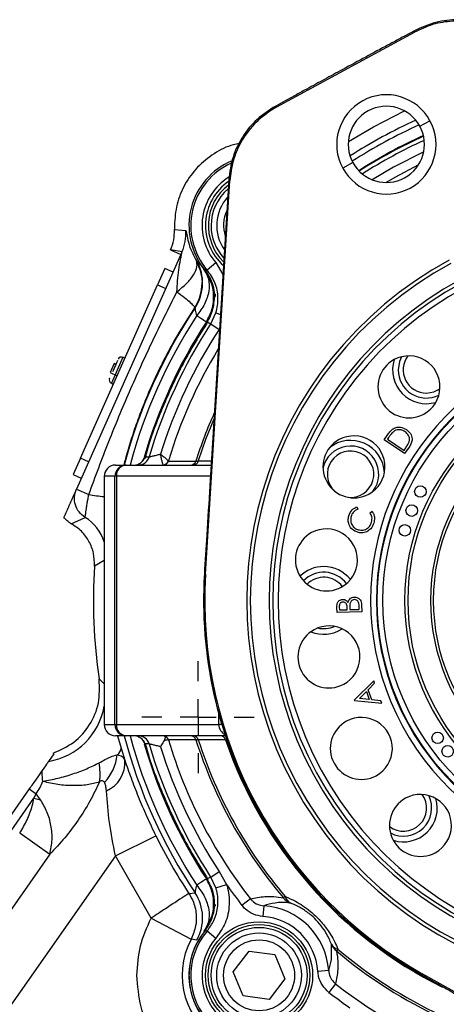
# Model space of a CAD drawing. Header units: inches. Extents: x 0.4 to 16.6, y 0.2 to 10.8.
# Tile 4 of 12: x 3.3 to 4.5, y 5.4 to 8.1. Entities that reach past the tile are written whole.
import ezdxf

# ---------------------------------------------------------------- set-up
doc = ezdxf.new("R2010")
doc.units = ezdxf.units.IN
doc.header["$MEASUREMENT"] = 0
doc.layers.add('SLD-0', color=7, linetype='Continuous', lineweight=25)

# ---------------------------------------------------------------- blocks, each defined once
blk = doc.blocks.new('SW_CENTERMARKSYMBOL_0')
at = {"layer": 'SLD-0', "color": 0}
for p, q in [((0, 0.1), (0, 0.155475)), ((0, 0), (0, 0.05)), ((-0.1, 0), (-0.155475, 0)), ((0, 0), (-0.05, 0)), ((0, 0), (0, -0.05)), ((0, 0), (0.05, 0)), ((0.1, 0), (0.155475, 0)), ((0, -0.1), (0, -0.155475))]:
    blk.add_line(p, q, dxfattribs=at)

msp = doc.modelspace()

# ---------------------------------------------------------------- linework, layer by layer
at = {"color": 7, "linetype": 'Continuous', "lineweight": 25}
for p, q in [((4.0386, 7.8956), (4.4195, 8.1024)), ((4.4196, 8.1063), (4.3936, 8.0922)), ((4.4195, 8.1024), (4.4196, 8.1063)), ((4.0613, 7.9117), (4.0353, 7.8976)), ((4.0353, 7.8976), (4.0386, 7.8956)), ((4.4345, 7.8416), (4.4626, 7.8569)), ((4.2491, 7.741), (4.221, 7.7257)), ((3.9051, 7.6933), (3.8528, 6.8455)), ((3.9083, 7.6913), (3.9051, 7.6933)), ((3.8412, 6.6011), (3.9083, 7.6913)), ((3.7547, 7.5666), (3.7549, 7.5557)), ((3.7549, 7.5557), (3.7863, 7.5527)), ((3.7727, 7.4864), (3.4833, 6.8365)), ((3.7442, 7.4991), (3.7727, 7.4864)), ((3.7758, 7.4933), (3.7442, 7.4991)), ((3.7727, 7.4864), (3.7758, 7.4933)), ((3.7281, 7.4478), (3.7078, 7.4021)), ((3.7509, 7.4376), (3.7281, 7.4478)), ((3.8155, 7.4689), (3.8167, 7.4691)), ((3.8364, 7.4454), (3.8406, 7.4475)), ((3.8454, 7.4437), (3.8691, 7.464)), ((3.4942, 6.9225), (3.7078, 7.4021)), ((3.7078, 7.4021), (3.7306, 7.3919)), ((3.865, 7.3691), (3.8649, 7.3667)), ((3.8653, 7.3678), (3.8649, 7.3667)), ((3.865, 7.3741), (3.865, 7.3691)), ((3.8119, 7.3383), (3.8106, 7.3384)), ((3.8552, 7.2942), (3.8695, 7.3244)), ((3.8477, 7.3008), (3.8432, 7.2996)), ((3.8552, 7.2942), (3.8786, 7.2789)), ((3.6174, 7.199), (3.6121, 7.2014)), ((3.588, 7.1841), (3.5768, 7.159)), ((3.5926, 7.182), (3.588, 7.1841)), ((3.5768, 7.159), (3.5958, 7.1505)), ((3.5801, 7.1294), (3.5853, 7.1271)), ((4.3359, 6.9733), (4.3439, 6.985)), ((4.3924, 6.9347), (4.3359, 6.9733)), ((4.3478, 6.9789), (4.3451, 6.9749)), ((4.3451, 6.9749), (4.3908, 6.9437)), ((4.3908, 6.9437), (4.3953, 6.9503)), ((4.4047, 6.9527), (4.3924, 6.9347)), ((3.4942, 6.9225), (3.4739, 6.8768)), ((3.5171, 6.9123), (3.4942, 6.9225)), ((3.5915, 6.903), (3.6211, 6.903)), ((3.6211, 6.903), (3.8564, 6.903)), ((3.6589, 6.9076), (3.6546, 6.9057)), ((3.6729, 6.9255), (3.6729, 6.9255)), ((3.7383, 6.9146), (3.7387, 6.9142)), ((3.4739, 6.8768), (3.4967, 6.8666)), ((3.5603, 6.8718), (3.5603, 6.5896)), ((3.5603, 6.8718), (3.5603, 6.5896)), ((3.5899, 6.8718), (3.5603, 6.8718)), ((3.5942, 6.8718), (3.5899, 6.8718)), ((3.5899, 6.1843), (3.5899, 6.8718)), ((3.5942, 6.8718), (3.5942, 6.1843)), ((3.4833, 6.8365), (3.5176, 6.8212)), ((4.26, 6.7873), (4.2624, 6.7809)), ((4.2968, 6.771), (4.3022, 6.775)), ((3.469, 6.7406), (3.5073, 6.758)), ((3.8377, 6.6014), (3.8412, 6.6011)), ((3.5603, 6.5896), (3.5603, 6.5896)), ((4.2051, 6.4946), (4.2047, 6.5081)), ((4.2739, 6.4968), (4.2051, 6.4946)), ((4.2114, 6.5095), (4.2116, 6.5015)), ((4.2116, 6.5015), (4.2336, 6.5022)), ((4.2336, 6.5022), (4.2335, 6.5062)), ((4.2405, 6.5064), (4.2406, 6.5025)), ((4.2406, 6.5025), (4.2669, 6.5033)), ((4.2669, 6.5033), (4.2667, 6.5119)), ((4.2733, 6.5157), (4.2739, 6.4968)), ((3.5603, 6.4665), (3.5603, 6.1843)), ((3.5603, 6.4665), (3.5603, 6.1843)), ((3.5603, 6.4665), (3.5603, 6.4665)), ((3.5463, 6.3091), (3.5461, 6.3104)), ((4.3068, 6.3056), (4.253, 6.252)), ((4.3093, 6.2984), (4.3068, 6.3056)), ((4.267, 6.2561), (4.2865, 6.2756)), ((4.2865, 6.2756), (4.2943, 6.2534)), ((4.2917, 6.2807), (4.3093, 6.2984)), ((4.3016, 6.2528), (4.2917, 6.2807)), ((4.253, 6.252), (4.2535, 6.2504)), ((4.2535, 6.2504), (4.329, 6.2433)), ((4.2943, 6.2534), (4.267, 6.2561)), ((4.3265, 6.2502), (4.3016, 6.2528)), ((4.329, 6.2433), (4.3265, 6.2502)), ((3.5603, 6.1843), (3.5899, 6.1843)), ((3.5899, 6.1843), (3.5942, 6.1843)), ((3.5942, 6.1843), (3.8775, 6.1843)), ((3.6211, 6.153), (3.5915, 6.153)), ((3.896, 6.153), (3.6211, 6.153)), ((3.607, 6.119), (3.6174, 6.0853)), ((3.6729, 6.1305), (3.6729, 6.1305)), ((3.4211, 6.1033), (3.4062, 6.0821)), ((3.4211, 6.1033), (3.4186, 6.105)), ((3.3529, 6.006), (3.0447, 5.5658)), ((3.3529, 6.006), (3.3722, 5.9925)), ((3.0657, 5.5511), (3.3658, 5.9798)), ((3.3658, 5.9798), (3.3722, 5.9925)), ((3.3658, 5.9798), (3.384, 5.9756)), ((3.384, 5.9756), (3.3722, 5.9925)), ((3.3262, 5.884), (3.4099, 5.8254)), ((3.5912, 5.8209), (3.7033, 5.8761)), ((3.5912, 5.8209), (3.1647, 5.2117)), ((3.4099, 5.8254), (3.1678, 5.4796)), ((3.6904, 5.6477), (3.5912, 5.8209)), ((3.8432, 5.7565), (3.8477, 5.7552)), ((3.8552, 5.7618), (3.8786, 5.7771)), ((3.8695, 5.7316), (3.8552, 5.7618)), ((3.8786, 5.7771), (3.8992, 5.7411)), ((3.8695, 5.7316), (3.8992, 5.7411)), ((3.7947, 5.7164), (3.8119, 5.7177)), ((3.9653, 5.7014), (3.9418, 5.6832)), ((4.0618, 5.7076), (4.0571, 5.7037)), ((3.8649, 5.6763), (3.8557, 5.6434)), ((3.8649, 5.6893), (3.8653, 5.6883)), ((3.8649, 5.6893), (3.865, 5.687)), ((3.865, 5.687), (3.865, 5.6844)), ((3.8674, 5.6858), (3.8679, 5.6808)), ((4.0022, 5.6823), (4.0001, 5.6524)), ((3.6904, 5.6477), (3.8008, 5.5892)), ((3.8454, 5.6123), (3.8691, 5.592)), ((3.8167, 5.5869), (3.8008, 5.5892)), ((3.9177, 5.4989), (3.9616, 5.5562)), ((3.9616, 5.5562), (4.0331, 5.5468)), ((4.0331, 5.5468), (4.0608, 5.4801)), ((4.2073, 5.5621), (4.2034, 5.5574)), ((3.9453, 5.4322), (3.9177, 5.4989)), ((4.182, 5.5025), (4.1521, 5.5004)), ((4.4411, 5.4901), (4.4428, 5.493)), ((5.3937, 4.9557), (4.4428, 5.493)), ((4.0608, 5.4801), (4.0169, 5.4228)), ((4.2011, 5.4656), (4.1829, 5.4421)), ((4.0169, 5.4228), (3.9453, 5.4322))]:
    msp.add_line(p, q, dxfattribs=at)
at = {"color": 8, "linetype": 'Continuous', "lineweight": 25}
for p, q in [((3.8691, 7.464), (3.8889, 7.4308)), ((3.8695, 7.3244), (3.8821, 7.3204)), ((3.6121, 7.2014), (3.5801, 7.1294)), ((3.5603, 6.8718), (3.5603, 6.8718)), ((3.8545, 6.8718), (3.5942, 6.8718)), ((3.5603, 6.639), (3.5333, 6.6233)), ((3.5461, 6.3104), (3.5603, 6.2967)), ((3.8775, 6.1843), (3.8775, 6.2143)), ((3.5603, 6.1843), (3.5603, 6.1843)), ((3.8861, 6.1843), (3.8775, 6.1843)), ((3.5974, 6.153), (3.607, 6.119))]:
    msp.add_line(p, q, dxfattribs=at)
at = {"color": 7, "linetype": 'Continuous', "lineweight": 25, "flags": 128}
for points in [[(4.2366, 7.7995), (4.3062, 7.8402), (4.3922, 7.884)], [(4.3835, 7.2029), (4.378, 7.1897), (4.3746, 7.1667)], [(4.4527, 7.1024), (4.4735, 7.1059), (4.4901, 7.1144)], [(3.6729, 6.9255), (3.6778, 6.9255), (3.6846, 6.9254)], [(3.6846, 6.1306), (3.6797, 6.1306), (3.6729, 6.1305)]]:
    msp.add_lwpolyline(points, dxfattribs=at)
at = {"color": 8, "linetype": 'Continuous', "lineweight": 25, "flags": 128}
for points in [[(4.4453, 7.7711), (4.3618, 7.7284), (4.3024, 7.6935)], [(4.4307, 7.7345), (4.3656, 7.7), (4.3411, 7.6858)], [(3.8642, 7.0304), (3.8413, 6.9735), (3.8208, 6.9145)]]:
    msp.add_lwpolyline(points, dxfattribs=at)
at = {"color": 7, "linetype": 'Continuous', "lineweight": 25}
for centre, radius in [((5.0277, 6.528), 0.711), ((5.0277, 6.528), 0.6954), ((5.0277, 6.528), 0.6344), ((5.0277, 6.528), 0.6258), ((5.0277, 6.528), 0.5625), ((5.0277, 6.528), 0.555), ((4.436, 6.8295), 0.0159), ((4.412, 6.7768), 0.0159), ((4.3927, 6.7222), 0.0159), ((4.4838, 6.1471), 0.0159), ((4.5116, 6.1101), 0.0159), ((3.9892, 5.4895), 0.1484), ((3.9892, 5.4895), 0.1406), ((3.9892, 5.4895), 0.1328), ((3.9892, 5.4895), 0.1172), ((3.9892, 5.4895), 0.0983)]:
    msp.add_circle(centre, radius, dxfattribs=at)
for centre, radius, start, end in [((4.3418, 7.7913), 0.1375, 28.5, 208.5), ((4.3418, 7.7913), 0.1055, 28.5, 208.5), ((4.3418, 7.7913), 0.1375, 208.5, 28.5), ((5.0277, 6.528), 1.4611, 114.4352, 122.5648), ((4.3418, 7.7913), 0.1055, 208.5, 28.5), ((5.0277, 6.528), 1.412, 114.3835, 122.6165), ((3.9892, 7.5666), 0.1942, 112.6912, 218.7347), ((3.9892, 7.5665), 0.1406, 127.2064, 225.7398), ((3.9892, 7.5665), 0.1173, 137.9751, 214.9712), ((3.6615, 7.5442), 0.125, 336.0099, 3.9029), ((3.7078, 7.4076), 0.125, 326.3445, 29.4476), ((5.0277, 6.528), 1.0725, 118.5, 298.5), ((5.0277, 6.528), 1.0625, 118.5, 298.5), ((5.0277, 6.528), 1.0105, 118.5, 298.5), ((5.0277, 6.528), 1.0005, 118.5, 298.5), ((5.0277, 6.528), 0.9855, 118.5, 298.5), ((5.0277, 6.528), 1.4611, 146.3186, 165.1285), ((5.0277, 6.528), 1.412, 146.9123, 163.65), ((5.0277, 6.528), 1.4007, 146.8366, 163.5176), ((5.0277, 6.528), 1.3727, 146.8366, 162.8271), ((3.608, 7.1922), 0.01, 66, 156), ((4.4044, 7.1196), 0.0859, 298.5, 118.5), ((4.4527, 7.1667), 0.0642, 142.8464, 270), ((4.4044, 7.1196), 0.0859, 118.5, 298.5), ((4.4527, 7.1667), 0.0937, 162.3386, 286.1614), ((5.0277, 6.528), 0.7296, 118.5, 298.5), ((5.0277, 6.528), 0.7133, 118.5, 298.5), ((5.0277, 6.528), 0.7123, 118.5, 298.5), ((4.4527, 7.1667), 0.0781, 180, 296.1733), ((3.5841, 7.1386), 0.01, 156, 246), ((4.2521, 6.898), 0.0859, 298.5, 118.5), ((4.2521, 6.898), 0.0859, 118.5, 298.5), ((4.2426, 6.8776), 0.0781, 322.5037, 167.9963), ((4.2426, 6.8776), 0.0937, 66, 128.3281), ((4.2426, 6.8776), 0.0937, 2.1719, 66), ((4.2426, 6.8776), 0.0643, 263.1488, 227.3512), ((3.5915, 6.8718), 0.0312, 90, 180), ((3.5916, 6.8718), 0.0312, 90.0244, 180.0244), ((3.6211, 6.8718), 0.0312, 90.0244, 180.0244), ((3.6234, 6.8738), 0.0293, 94.5559, 183.9258), ((3.643, 6.9342), 0.0312, 270.055, 343.8069), ((3.6547, 6.9342), 0.0312, 270.0549, 343.676), ((3.7232, 6.9198), 0.0159, 270.2003, 341.1102), ((3.7239, 6.9185), 0.0155, 270.2259, 343.9699), ((3.7994, 6.9185), 0.0155, 270.2212, 343.0263), ((3.8071, 6.9169), 0.0139, 273.2897, 350.1069), ((4.1757, 6.6402), 0.0859, 118.5, 298.5), ((4.1757, 6.6402), 0.0859, 298.5, 118.5), ((5.0277, 6.528), 1.4975, 176.3517, 188.3561), ((5.0277, 6.528), 1.1922, 176.4731, 208.5), ((5.0277, 6.528), 1.1922, 176.4731, 240.5269), ((5.0277, 6.528), 1.1888, 176.4731, 240.5269), ((4.1683, 6.528), 0.0938, 90, 134.4808), ((4.1683, 6.528), 0.0781, 36.5253, 135.9747), ((4.1683, 6.528), 0.0938, 38.0192, 90), ((4.1683, 6.528), 0.0642, 36.7394, 135.7606), ((4.1827, 6.3714), 0.0859, 118.5, 298.5), ((4.1683, 6.528), 0.0937, 247.6707, 302.8293), ((4.1827, 6.3714), 0.0859, 298.5, 118.5), ((4.1683, 6.528), 0.0781, 257.8725, 292.6275), ((4.2725, 6.118), 0.0859, 118.5, 298.5), ((4.2725, 6.118), 0.0859, 298.5, 118.5), ((3.5915, 6.1843), 0.0312, 180, 270), ((3.5916, 6.1842), 0.0312, 179.9756, 269.9756), ((3.6211, 6.1842), 0.0312, 179.9756, 269.9756), ((3.6234, 6.1823), 0.0293, 176.0742, 265.4441), ((5.0277, 6.528), 1.4611, 194.8715, 213.6814), ((3.643, 6.1218), 0.0312, 16.1931, 89.945), ((3.6547, 6.1218), 0.0312, 16.324, 89.9451), ((3.7233, 6.1375), 0.0155, 16.0868, 79.6775), ((5.0277, 6.528), 1.3461, 196.6719, 217.8828), ((3.7994, 6.1376), 0.0155, 16.9737, 89.7788), ((3.8071, 6.1391), 0.0139, 9.8931, 86.7103), ((5.0277, 6.528), 1.2734, 197.6426, 220.3419), ((5.0277, 6.528), 1.2673, 197.7563, 220.3419), ((3.8829, 6.1392), 0.0138, 10.7143, 86.7593), ((3.5827, 6.1206), 0.0244, 303.4518, 356.2379), ((5.0277, 6.528), 1.412, 196.35, 213.0877), ((5.0277, 6.528), 1.4007, 196.4824, 213.1634), ((5.0277, 6.528), 1.3727, 197.1729, 213.1634), ((3.4623, 6.1148), 0.1346, 317.3016, 353.7541), ((3.5308, 6.0793), 0.0868, 294.1683, 3.9719), ((3.3968, 6.0479), 0.1522, 351.622, 11.4543), ((4.4362, 5.9046), 0.0859, 118.5, 298.5), ((4.3891, 5.953), 0.0643, 232.8464, 35.6536), ((4.3891, 5.953), 0.0781, 242.3267, 26.1733), ((4.3891, 5.953), 0.0938, 252.3386, 16.1614), ((4.4362, 5.9046), 0.0859, 298.5, 118.5), ((5.0277, 6.528), 1.1922, 208.5, 240.5269), ((5.0277, 6.528), 1.4761, 206.2092, 213.3556), ((5.0277, 6.528), 1.3758, 214.8885, 217.8828), ((3.7078, 5.6484), 0.125, 330.5524, 33.6555), ((4.0947, 5.7337), 0.0481, 218.6759, 246.0047), ((4.0889, 5.714), 0.0278, 193.2442, 240.4231), ((3.9892, 5.4894), 0.1933, 3.8578, 86.1422), ((3.9892, 5.4894), 0.1633, 3.8578, 86.1422), ((3.9892, 5.4894), 0.1942, 141.2653, 270), ((3.9892, 5.4894), 0.1942, 141.2653, 308.7347), ((3.9892, 5.4894), 0.1891, 139.4979, 310.5021), ((3.9892, 5.4894), 0.1579, 139.4979, 310.5021), ((3.9892, 5.4894), 0.2131, 152.0974, 240.9742), ((4.2137, 5.5891), 0.0278, 209.5769, 256.7558), ((4.2334, 5.595), 0.0481, 203.9953, 231.3241), ((5.0277, 6.528), 1.3758, 232.1172, 235.1115)]:
    msp.add_arc(centre, radius, start, end, dxfattribs=at)
at = {"color": 8, "linetype": 'Continuous', "lineweight": 25}
for centre, radius, start, end in [((5.0277, 6.528), 1.4453, 114.3179, 122.6821), ((5.0277, 6.528), 1.4136, 114.3696, 122.6304), ((5.0277, 6.528), 1.4007, 114.5079, 122.4921), ((3.9892, 7.5666), 0.1891, 113.7516, 220.5021), ((3.9892, 7.5666), 0.1579, 122.1675, 220.5021), ((3.9892, 7.5665), 0.1484, 124.6576, 228.2887), ((3.9892, 7.5665), 0.1328, 130.1764, 180), ((3.9892, 7.5665), 0.0983, 155.5367, 197.4095), ((3.9892, 7.5665), 0.1328, 180, 222.7698), ((5.0277, 6.528), 1.4453, 146.9214, 164.9619), ((5.0277, 6.528), 1.4136, 146.9214, 163.7485), ((5.0277, 6.528), 1.3461, 148.8028, 163.3094), ((5.0277, 6.528), 1.2734, 155.8983, 162.3574), ((3.6305, 7.5218), 0.7096, 260.8432, 264.3196), ((3.4411, 6.6519), 0.1251, 17.7003, 58.046), ((3.3754, 6.2672), 0.1877, 279.4274, 350.0654), ((5.0277, 6.528), 1.4453, 195.0381, 213.0786), ((5.0277, 6.528), 1.1954, 198.852, 243.6505), ((5.0277, 6.528), 1.4136, 196.3039, 213.0786), ((5.0277, 6.528), 1.2734, 229.6581, 261.1017), ((5.0277, 6.528), 1.2673, 229.6581, 260.3557), ((5.0277, 6.528), 1.3461, 232.1172, 268.1972)]:
    msp.add_arc(centre, radius, start, end, dxfattribs=at)
msp.add_ellipse((3.9091, 6.1843), major_axis=(0.0316, 0), ratio=0.989063, start_param=3.141593, end_param=4.246897, dxfattribs=at)
at = {"color": 7, "linetype": 'Continuous', "lineweight": 25}
for points, knots in [([(4.6618, 8.1003), (4.6406, 8.1102), (4.5975, 8.1301), (4.5305, 8.135), (4.4697, 8.1257), (4.4361, 8.1101), (4.4195, 8.1024)], [0, 0, 0, 0, 0.276022, 0.56097, 0.783978, 1, 1, 1, 1]), ([(4.6618, 8.1042), (4.6425, 8.1133), (4.6042, 8.1314), (4.541, 8.1388), (4.4776, 8.1324), (4.439, 8.1151), (4.4196, 8.1063)], [0, 0, 0, 0, 0.252722, 0.5, 0.747276, 1, 1, 1, 1]), ([(4.3936, 8.0922), (4.3834, 8.0866), (4.3651, 8.0767), (4.3471, 8.067), (4.3392, 8.0628)], [0, 0, 0, 0, 0.5598264, 1, 1, 1, 1]), ([(4.3392, 8.0628), (4.3184, 8.0516), (4.2768, 8.0291), (4.2182, 7.9973), (4.1643, 7.968), (4.1318, 7.9502), (4.1155, 7.9413)], [0, 0, 0, 0, 0.280211, 0.560468, 0.77996, 1, 1, 1, 1]), ([(4.1155, 7.9413), (4.1055, 7.9359), (4.0876, 7.9261), (4.0693, 7.9161), (4.0613, 7.9117)], [0, 0, 0, 0, 0.559816, 1, 1, 1, 1]), ([(4.0353, 7.8976), (4.0173, 7.8861), (3.9817, 7.8632), (3.9419, 7.8135), (3.9137, 7.7564), (3.908, 7.7145), (3.9051, 7.6933)], [0, 0, 0, 0, 0.252722, 0.5, 0.747276, 1, 1, 1, 1]), ([(4.0386, 7.8956), (4.019, 7.8828), (3.9792, 7.8568), (3.9395, 7.8026), (3.9152, 7.7462), (3.9106, 7.7094), (3.9083, 7.6913)], [0, 0, 0, 0, 0.276022, 0.56097, 0.783978, 1, 1, 1, 1]), ([(3.9347, 7.7931), (3.9292, 7.7922), (3.9042, 7.7883), (3.8635, 7.7667), (3.817, 7.7298), (3.782, 7.6813), (3.759, 7.6259), (3.7561, 7.5863), (3.7547, 7.5666)], [0, 0, 0, 0, 0.053283, 0.242626, 0.43197, 0.621313, 0.810657, 1, 1, 1, 1]), ([(3.7442, 7.4991), (3.7477, 7.5083), (3.7545, 7.5265), (3.7548, 7.546), (3.7549, 7.5557)], [0, 0, 0, 0, 0.5016676, 1, 1, 1, 1]), ([(3.7863, 7.5527), (3.7868, 7.5511), (3.7877, 7.5478), (3.7917, 7.5269), (3.7991, 7.5008), (3.81, 7.4796), (3.8155, 7.4689)], [0, 0, 0, 0, 0.250172, 0.500383, 0.749779, 1, 1, 1, 1]), ([(3.7619, 7.383), (3.7629, 7.4035), (3.7643, 7.4343), (3.7707, 7.4681), (3.774, 7.4841), (3.7754, 7.4907), (3.7758, 7.4931), (3.7758, 7.4933), (3.7758, 7.4933)], [0, 0, 0, 0, 0.498841, 0.748742, 0.874097, 0.945265, 0.973929, 1, 1, 1, 1]), ([(3.7619, 7.383), (3.7713, 7.3907), (3.7904, 7.4063), (3.8096, 7.4306), (3.8195, 7.4529), (3.8168, 7.4637), (3.8155, 7.4689)], [0, 0, 0, 0, 0.243758, 0.5, 0.756242, 1, 1, 1, 1]), ([(3.8167, 7.4691), (3.8177, 7.4681), (3.8198, 7.4661), (3.8309, 7.4523), (3.8364, 7.4454)], [0, 0, 0, 0, 0.500038, 1, 1, 1, 1]), ([(3.8364, 7.4454), (3.8413, 7.4369), (3.8514, 7.4193), (3.8516, 7.3849), (3.8406, 7.3489), (3.8245, 7.3273), (3.8167, 7.3168)], [0, 0, 0, 0, 0.243136, 0.5, 0.756864, 1, 1, 1, 1]), ([(3.8432, 7.2996), (3.8492, 7.3108), (3.8614, 7.3338), (3.8649, 7.3707), (3.8588, 7.4099), (3.8448, 7.4321), (3.8364, 7.4454)], [0, 0, 0, 0, 0.243881, 0.500124, 0.699654, 1, 1, 1, 1]), ([(3.8377, 7.4451), (3.8454, 7.4332), (3.8589, 7.4127), (3.8647, 7.385), (3.8652, 7.3712), (3.8653, 7.3678)], [0, 0, 0, 0, 0.504856, 0.874449, 1, 1, 1, 1]), ([(3.8377, 7.4451), (3.8392, 7.4448), (3.8417, 7.4443), (3.8443, 7.4439), (3.8454, 7.4437)], [0, 0, 0, 0, 0.576727, 1, 1, 1, 1]), ([(3.838, 7.4453), (3.8458, 7.4334), (3.8565, 7.4171), (3.863, 7.394), (3.8643, 7.3842), (3.8649, 7.3797)], [0, 0, 0, 0, 0.5895866, 0.8077958, 1, 1, 1, 1]), ([(3.8695, 7.3244), (3.8696, 7.3246), (3.8739, 7.338), (3.8776, 7.3664), (3.8697, 7.4089), (3.8535, 7.4321), (3.8454, 7.4437)], [0, 0, 0, 0, 0.003267, 0.334916, 0.667383, 1, 1, 1, 1]), ([(3.8106, 7.3384), (3.8164, 7.3483), (3.827, 7.3668), (3.8294, 7.388), (3.8306, 7.3979)], [0, 0, 0, 0, 0.535208, 1, 1, 1, 1]), ([(3.5176, 6.8212), (3.5358, 6.8704), (3.5711, 6.9662), (3.6304, 7.1077), (3.6929, 7.2461), (3.7389, 7.3374), (3.7619, 7.383)], [0, 0, 0, 0, 0.256891, 0.499844, 0.749914, 1, 1, 1, 1]), ([(3.7619, 7.383), (3.7691, 7.3776), (3.7838, 7.3664), (3.7996, 7.3529), (3.8096, 7.3428), (3.8103, 7.3398), (3.8106, 7.3384)], [0, 0, 0, 0, 0.245667, 0.5, 0.754333, 1, 1, 1, 1]), ([(3.8649, 7.3667), (3.8636, 7.3527), (3.8618, 7.3335), (3.8523, 7.3114), (3.8472, 7.3029), (3.8447, 7.2988)], [0, 0, 0, 0, 0.58447, 0.803004, 1, 1, 1, 1]), ([(3.8653, 7.3678), (3.8653, 7.3678), (3.8653, 7.3679), (3.8651, 7.3684), (3.8651, 7.3688), (3.865, 7.3691)], [0, 0, 0, 0, 0.039719, 0.374913, 1, 1, 1, 1]), ([(3.8675, 7.3777), (3.8676, 7.3769), (3.8684, 7.3737), (3.8677, 7.3704), (3.8671, 7.3679)], [0, 0, 0, 0, 0.235617, 1, 1, 1, 1]), ([(3.8167, 7.3168), (3.8154, 7.3223), (3.8134, 7.3306), (3.8125, 7.3374), (3.8121, 7.338), (3.8119, 7.3383)], [0, 0, 0, 0, 0.498523, 0.750294, 1, 1, 1, 1]), ([(3.8477, 7.3008), (3.8237, 7.2621), (3.7759, 7.1848), (3.7201, 7.0603), (3.6857, 6.9716), (3.6741, 6.9236), (3.6732, 6.9198)], [0, 0, 0, 0, 0.323995, 0.64799, 0.971985, 1, 1, 1, 1]), ([(3.8552, 7.2942), (3.8536, 7.2949), (3.8501, 7.2964), (3.8466, 7.298), (3.8447, 7.2988)], [0, 0, 0, 0, 0.450353, 1, 1, 1, 1]), ([(3.5973, 7.1926), (3.5964, 7.1906), (3.595, 7.1875), (3.5923, 7.1814), (3.59, 7.1763), (3.5876, 7.1709), (3.5853, 7.1657), (3.584, 7.1628), (3.5834, 7.1615)], [0, 0, 0, 0, 0.278738, 0.430263, 0.582055, 0.733579, 0.885372, 1, 1, 1, 1]), ([(3.5751, 7.1427), (3.575, 7.1427), (3.575, 7.1426), (3.5754, 7.1434), (3.5755, 7.1437)], [0, 0, 0, 0, 0.6586477, 1, 1, 1, 1]), ([(4.3439, 6.985), (4.3463, 6.9885), (4.3505, 6.9947), (4.3561, 6.9998), (4.3585, 7.002)], [0, 0, 0, 0, 0.560455, 1, 1, 1, 1]), ([(4.3614, 6.9953), (4.3586, 6.9925), (4.3536, 6.9874), (4.3496, 6.9815), (4.3478, 6.9789)], [0, 0, 0, 0, 0.559547, 1, 1, 1, 1]), ([(4.3585, 7.002), (4.3618, 7.004), (4.3686, 7.008), (4.383, 7.0088), (4.3919, 7.004), (4.3974, 7.0011)], [0, 0, 0, 0, 0.280421, 0.560875, 1, 1, 1, 1]), ([(4.3935, 6.9953), (4.3907, 6.997), (4.3851, 7.0003), (4.376, 7.0014), (4.3677, 6.9997), (4.3635, 6.9968), (4.3614, 6.9953)], [0, 0, 0, 0, 0.280198, 0.559817, 0.779823, 1, 1, 1, 1]), ([(4.4049, 6.9675), (4.4054, 6.9705), (4.4065, 6.9765), (4.4032, 6.9872), (4.3972, 6.9922), (4.3935, 6.9953)], [0, 0, 0, 0, 0.280487, 0.560897, 1, 1, 1, 1]), ([(4.3974, 7.0011), (4.4014, 6.9977), (4.4094, 6.991), (4.4142, 6.9764), (4.4113, 6.963), (4.4069, 6.9561), (4.4047, 6.9527)], [0, 0, 0, 0, 0.2800155, 0.5590811, 0.7788048, 1, 1, 1, 1]), ([(4.3953, 6.9503), (4.3974, 6.9533), (4.4011, 6.9588), (4.4037, 6.9649), (4.4049, 6.9675)], [0, 0, 0, 0, 0.560436, 1, 1, 1, 1]), ([(3.6846, 6.9254), (3.6852, 6.9256), (3.6866, 6.9259), (3.6931, 6.9275), (3.7022, 6.9298), (3.7104, 6.9318), (3.7152, 6.9331), (3.7162, 6.9333)], [0, 0, 0, 0, 0.219022, 0.443946, 0.681884, 0.937369, 1, 1, 1, 1]), ([(3.7233, 6.9039), (3.7231, 6.9046), (3.7225, 6.9063), (3.7209, 6.912), (3.7192, 6.9194), (3.7178, 6.9258), (3.7171, 6.9293), (3.7166, 6.9312), (3.7164, 6.9322), (3.7163, 6.9327), (3.7163, 6.933), (3.7162, 6.9331), (3.7162, 6.9332), (3.7162, 6.9333), (3.7162, 6.9333)], [0, 0, 0, 0, 0.179085, 0.41019, 0.687047, 0.834549, 0.912527, 0.953832, 0.975651, 0.987162, 0.993232, 0.995231, 0.996144, 1, 1, 1, 1]), ([(3.7162, 6.9333), (3.7162, 6.9333), (3.7193, 6.9308), (3.7252, 6.9259), (3.7325, 6.9198), (3.7369, 6.916), (3.7379, 6.915), (3.7383, 6.9146)], [0, 0, 0, 0, 0.00358, 0.287392, 0.570056, 0.83605, 1, 1, 1, 1]), ([(3.6729, 6.9255), (3.6715, 6.9222), (3.6688, 6.9158), (3.6633, 6.9097), (3.6595, 6.908), (3.6589, 6.9077)], [0, 0, 0, 0, 0.455093, 0.91122, 1, 1, 1, 1]), ([(3.7387, 6.9142), (3.7402, 6.9142), (3.7481, 6.9142), (3.7732, 6.9141), (3.797, 6.914), (3.8142, 6.914)], [0, 0, 0, 0, 0.057264, 0.31657, 1, 1, 1, 1]), ([(3.8142, 6.914), (3.8155, 6.9141), (3.8171, 6.9142), (3.8203, 6.9145), (3.8208, 6.9145)], [0, 0, 0, 0, 0.8417312, 1, 1, 1, 1]), ([(3.4833, 6.8365), (3.4832, 6.8363), (3.4831, 6.836), (3.4828, 6.8353), (3.4822, 6.834), (3.4809, 6.8312), (3.4795, 6.8279), (3.4777, 6.8239), (3.4755, 6.8189), (3.4729, 6.8131), (3.47, 6.8067), (3.4671, 6.8), (3.464, 6.7931), (3.4609, 6.7861), (3.4578, 6.7792), (3.4547, 6.7724), (3.4516, 6.7654), (3.4497, 6.761), (3.4486, 6.7586)], [0, 0, 0, 0, 0.000423, 0.000885, 0.002029, 0.005541, 0.018264, 0.038938, 0.068173, 0.120541, 0.187647, 0.267578, 0.36251, 0.472448, 0.588214, 0.711549, 0.848811, 1, 1, 1, 1]), ([(3.5073, 6.758), (3.5075, 6.7583), (3.5077, 6.759), (3.5083, 6.763), (3.5092, 6.7691), (3.5102, 6.7771), (3.5116, 6.7869), (3.5133, 6.7978), (3.5154, 6.8096), (3.5169, 6.8174), (3.5176, 6.8212)], [0, 0, 0, 0, 0.124679, 0.249791, 0.369069, 0.49987, 0.616807, 0.749838, 0.877477, 1, 1, 1, 1]), ([(3.8528, 6.8455), (3.85, 6.7999), (3.845, 6.7185), (3.8399, 6.6372), (3.8377, 6.6014)], [0, 0, 0, 0, 0.559994, 1, 1, 1, 1]), ([(4.2377, 6.7625), (4.2402, 6.7686), (4.2448, 6.7796), (4.2553, 6.785), (4.26, 6.7873)], [0, 0, 0, 0, 0.559484, 1, 1, 1, 1]), ([(4.2624, 6.7809), (4.2577, 6.7783), (4.2492, 6.7736), (4.2457, 6.7646), (4.2442, 6.7606)], [0, 0, 0, 0, 0.5586397, 1, 1, 1, 1]), ([(4.3009, 6.7446), (4.3017, 6.7498), (4.3033, 6.7591), (4.2988, 6.7673), (4.2968, 6.771)], [0, 0, 0, 0, 0.558754, 1, 1, 1, 1]), ([(4.3022, 6.775), (4.3039, 6.7723), (4.3072, 6.7668), (4.3096, 6.7554), (4.308, 6.7473), (4.307, 6.7424)], [0, 0, 0, 0, 0.28025, 0.560591, 1, 1, 1, 1]), ([(3.469, 6.7406), (3.4651, 6.743), (3.4573, 6.7479), (3.4515, 6.7551), (3.4486, 6.7586)], [0, 0, 0, 0, 0.500031, 1, 1, 1, 1]), ([(3.5333, 6.6233), (3.533, 6.6351), (3.5326, 6.6588), (3.5194, 6.692), (3.4985, 6.721), (3.4788, 6.7341), (3.469, 6.7406)], [0, 0, 0, 0, 0.25066, 0.500646, 0.750476, 1, 1, 1, 1]), ([(4.2616, 6.7169), (4.2566, 6.719), (4.2466, 6.7232), (4.2381, 6.7363), (4.235, 6.75), (4.2368, 6.7583), (4.2377, 6.7625)], [0, 0, 0, 0, 0.279485, 0.559093, 0.779374, 1, 1, 1, 1]), ([(4.2442, 6.7606), (4.2435, 6.7563), (4.242, 6.7476), (4.2466, 6.7358), (4.2545, 6.7274), (4.261, 6.7249), (4.2642, 6.7236)], [0, 0, 0, 0, 0.279712, 0.559305, 0.779563, 1, 1, 1, 1]), ([(4.2642, 6.7236), (4.2686, 6.7229), (4.2774, 6.7214), (4.2891, 6.7266), (4.2972, 6.7348), (4.2997, 6.7413), (4.3009, 6.7446)], [0, 0, 0, 0, 0.279578, 0.559068, 0.779358, 1, 1, 1, 1]), ([(4.307, 6.7424), (4.3048, 6.7367), (4.3009, 6.7265), (4.2916, 6.7209), (4.2875, 6.7184)], [0, 0, 0, 0, 0.559812, 1, 1, 1, 1]), ([(4.2875, 6.7184), (4.2828, 6.7168), (4.2742, 6.714), (4.2654, 6.716), (4.2616, 6.7169)], [0, 0, 0, 0, 0.559054, 1, 1, 1, 1]), ([(3.5603, 6.5896), (3.5603, 6.5687), (3.5603, 6.5277), (3.5603, 6.4867), (3.5603, 6.4665)], [0, 0, 0, 0, 0.507779, 1, 1, 1, 1]), ([(4.2047, 6.5081), (4.2046, 6.5111), (4.2046, 6.5169), (4.2077, 6.5248), (4.2139, 6.5297), (4.2185, 6.5304), (4.2208, 6.5308)], [0, 0, 0, 0, 0.2813701, 0.560114, 0.7800151, 1, 1, 1, 1]), ([(4.221, 6.5236), (4.2194, 6.5234), (4.2169, 6.523), (4.2144, 6.521), (4.2115, 6.517), (4.2114, 6.5128), (4.2114, 6.5095)], [0, 0, 0, 0, 0.249794, 0.37547, 0.501203, 1, 1, 1, 1]), ([(4.2208, 6.5308), (4.2224, 6.5307), (4.2258, 6.5305), (4.2314, 6.528), (4.2339, 6.5245), (4.2355, 6.5224)], [0, 0, 0, 0, 0.280698, 0.561137, 1, 1, 1, 1]), ([(4.2335, 6.5062), (4.2333, 6.5104), (4.2331, 6.5156), (4.2294, 6.5205), (4.2261, 6.523), (4.223, 6.5234), (4.221, 6.5236)], [0, 0, 0, 0, 0.499262, 0.62501, 0.750808, 1, 1, 1, 1]), ([(4.2355, 6.5224), (4.2363, 6.5246), (4.2377, 6.529), (4.2421, 6.5339), (4.2474, 6.5368), (4.251, 6.5372), (4.2528, 6.5374)], [0, 0, 0, 0, 0.280538, 0.559791, 0.779884, 1, 1, 1, 1]), ([(4.2532, 6.5302), (4.2515, 6.53), (4.2481, 6.5295), (4.2431, 6.5254), (4.2417, 6.5212), (4.2409, 6.5186)], [0, 0, 0, 0, 0.28039, 0.560906, 1, 1, 1, 1]), ([(4.2528, 6.5374), (4.2559, 6.5371), (4.2622, 6.5364), (4.269, 6.5304), (4.2726, 6.5231), (4.2731, 6.5182), (4.2733, 6.5157)], [0, 0, 0, 0, 0.279122, 0.558629, 0.779069, 1, 1, 1, 1]), ([(4.2667, 6.5119), (4.2666, 6.5143), (4.2663, 6.519), (4.2639, 6.5255), (4.2589, 6.5296), (4.2551, 6.53), (4.2532, 6.5302)], [0, 0, 0, 0, 0.281655, 0.560639, 0.780518, 1, 1, 1, 1]), ([(4.2409, 6.5186), (4.2407, 6.5163), (4.2402, 6.5122), (4.2404, 6.5082), (4.2405, 6.5064)], [0, 0, 0, 0, 0.559695, 1, 1, 1, 1]), ([(3.4186, 6.105), (3.4387, 6.1139), (3.4788, 6.1316), (3.5226, 6.182), (3.5489, 6.2434), (3.5472, 6.2872), (3.5463, 6.3091)], [0, 0, 0, 0, 0.2499916, 0.4999907, 0.749985, 1, 1, 1, 1]), ([(3.6546, 6.1505), (3.6554, 6.1503), (3.6569, 6.1499), (3.6581, 6.149), (3.6587, 6.1485)], [0, 0, 0, 0, 0.493256, 1, 1, 1, 1]), ([(3.6588, 6.1486), (3.6616, 6.1465), (3.6673, 6.1424), (3.6713, 6.1354), (3.6726, 6.1313), (3.6729, 6.1305)], [0, 0, 0, 0, 0.441382, 0.898487, 1, 1, 1, 1]), ([(3.7262, 6.14), (3.7238, 6.1359), (3.7205, 6.1304), (3.7171, 6.1244), (3.7162, 6.1227), (3.7162, 6.1227)], [0, 0, 0, 0, 0.730944, 0.992246, 1, 1, 1, 1]), ([(3.7261, 6.1528), (3.7271, 6.1523), (3.729, 6.1515), (3.7294, 6.148), (3.7283, 6.1439), (3.7267, 6.141), (3.7262, 6.14)], [0, 0, 0, 0, 0.295655, 0.579466, 0.848349, 1, 1, 1, 1]), ([(3.7382, 6.1418), (3.7375, 6.1417), (3.7361, 6.1415), (3.7315, 6.1408), (3.7275, 6.1402), (3.7262, 6.14)], [0, 0, 0, 0, 0.342073, 0.78066, 1, 1, 1, 1]), ([(3.8142, 6.1421), (3.8126, 6.1421), (3.8044, 6.142), (3.779, 6.1419), (3.7553, 6.1419), (3.7382, 6.1418)], [0, 0, 0, 0, 0.0643399, 0.3216995, 1, 1, 1, 1]), ([(3.8208, 6.1415), (3.8183, 6.1417), (3.8155, 6.142), (3.8144, 6.1421), (3.8142, 6.1421)], [0, 0, 0, 0, 0.848266, 1, 1, 1, 1]), ([(3.8965, 6.1418), (3.8911, 6.1417), (3.8658, 6.1417), (3.8406, 6.1416), (3.8208, 6.1415)], [0, 0, 0, 0, 0.213576, 1, 1, 1, 1]), ([(3.6742, 6.1321), (3.6748, 6.1297), (3.6861, 6.0831), (3.7202, 5.9957), (3.7759, 5.8713), (3.8237, 5.7939), (3.8477, 5.7552)], [0, 0, 0, 0, 0.018227, 0.345485, 0.672742, 1, 1, 1, 1]), ([(3.7162, 6.1227), (3.7152, 6.1229), (3.7104, 6.1242), (3.7022, 6.1263), (3.6931, 6.1285), (3.6866, 6.1301), (3.6852, 6.1304), (3.6846, 6.1306)], [0, 0, 0, 0, 0.062631, 0.318116, 0.556054, 0.780978, 1, 1, 1, 1]), ([(3.546, 6.0781), (3.5571, 6.0842), (3.5773, 6.0954), (3.5903, 6.0987), (3.5961, 6.1002)], [0, 0, 0, 0, 0.551552, 1, 1, 1, 1]), ([(3.5961, 6.1002), (3.6013, 6.0994), (3.611, 6.098), (3.6153, 6.0894), (3.6174, 6.0853)], [0, 0, 0, 0, 0.53142, 1, 1, 1, 1]), ([(3.6174, 6.0853), (3.6229, 6.0693), (3.6338, 6.0376), (3.6542, 5.9849), (3.6772, 5.9307), (3.6946, 5.8942), (3.7033, 5.8761)], [0, 0, 0, 0, 0.253528, 0.503212, 0.752333, 1, 1, 1, 1]), ([(3.388, 6.0561), (3.3828, 6.0487), (3.3725, 6.0339), (3.3594, 6.0153), (3.3529, 6.006)], [0, 0, 0, 0, 0.500297, 1, 1, 1, 1]), ([(3.4062, 6.0821), (3.4058, 6.0815), (3.4049, 6.0803), (3.3995, 6.0726), (3.3926, 6.0626), (3.388, 6.0561)], [0, 0, 0, 0, 0.2447905, 0.4998171, 1, 1, 1, 1]), ([(3.3902, 6.0272), (3.3897, 6.0325), (3.3885, 6.0433), (3.3882, 6.0518), (3.388, 6.0561)], [0, 0, 0, 0, 0.490882, 1, 1, 1, 1]), ([(3.3902, 6.0272), (3.4042, 6.0297), (3.4322, 6.0347), (3.4737, 6.047), (3.5131, 6.0616), (3.535, 6.0726), (3.546, 6.0781)], [0, 0, 0, 0, 0.247091, 0.496105, 0.745903, 1, 1, 1, 1]), ([(3.5613, 6.0236), (3.5605, 6.0247), (3.559, 6.0268), (3.5557, 6.0284), (3.5517, 6.0283), (3.5488, 6.0266), (3.5474, 6.0257)], [0, 0, 0, 0, 0.265819, 0.500468, 0.743484, 1, 1, 1, 1]), ([(3.3722, 5.9925), (3.3759, 5.9982), (3.3833, 6.0097), (3.3879, 6.0214), (3.3902, 6.0272)], [0, 0, 0, 0, 0.502384, 1, 1, 1, 1]), ([(3.3902, 6.0272), (3.4042, 6.0241), (3.4323, 6.0178), (3.4743, 6.015), (3.5142, 6.017), (3.5362, 6.0228), (3.5474, 6.0257)], [0, 0, 0, 0, 0.247003, 0.496025, 0.745874, 1, 1, 1, 1]), ([(3.5474, 6.0257), (3.5387, 6.0076), (3.5215, 5.9713), (3.4887, 5.9189), (3.4516, 5.8694), (3.4238, 5.8401), (3.4099, 5.8254)], [0, 0, 0, 0, 0.249963, 0.499922, 0.749914, 1, 1, 1, 1]), ([(3.5663, 6.0001), (3.566, 6.0051), (3.5653, 6.0138), (3.5625, 6.0206), (3.5613, 6.0236)], [0, 0, 0, 0, 0.5652889, 1, 1, 1, 1]), ([(3.3262, 5.884), (3.33, 5.8897), (3.3376, 5.9013), (3.347, 5.9199), (3.3549, 5.9392), (3.3612, 5.9593), (3.3643, 5.9729), (3.3658, 5.9798)], [0, 0, 0, 0, 0.19732, 0.397183, 0.597518, 0.797645, 1, 1, 1, 1]), ([(3.4099, 5.8254), (3.4125, 5.8386), (3.4176, 5.8643), (3.4142, 5.9042), (3.4035, 5.9419), (3.3904, 5.9646), (3.384, 5.9756)], [0, 0, 0, 0, 0.267355, 0.522111, 0.767651, 1, 1, 1, 1]), ([(3.5912, 5.8209), (3.5852, 5.852), (3.5732, 5.9142), (3.5686, 5.9715), (3.5663, 6.0001)], [0, 0, 0, 0, 0.500361, 1, 1, 1, 1]), ([(3.8364, 5.6106), (3.8448, 5.6239), (3.8588, 5.6461), (3.8649, 5.6853), (3.8614, 5.7222), (3.8492, 5.7452), (3.8432, 5.7565)], [0, 0, 0, 0, 0.30035, 0.499876, 0.756119, 1, 1, 1, 1]), ([(3.8447, 5.7572), (3.8466, 5.7581), (3.8501, 5.7596), (3.8536, 5.7611), (3.8552, 5.7618)], [0, 0, 0, 0, 0.549647, 1, 1, 1, 1]), ([(3.8447, 5.7572), (3.8513, 5.7447), (3.8603, 5.7276), (3.8644, 5.7039), (3.8648, 5.694), (3.8649, 5.6893)], [0, 0, 0, 0, 0.584451, 0.802874, 1, 1, 1, 1]), ([(3.8119, 5.7177), (3.8121, 5.718), (3.8125, 5.7186), (3.8134, 5.7255), (3.8154, 5.7337), (3.8167, 5.7392)], [0, 0, 0, 0, 0.251921, 0.502064, 1, 1, 1, 1]), ([(3.8167, 5.7392), (3.8245, 5.7287), (3.8406, 5.7071), (3.8516, 5.6711), (3.8514, 5.6367), (3.8413, 5.6192), (3.8364, 5.6106)], [0, 0, 0, 0, 0.243136, 0.5, 0.756864, 1, 1, 1, 1]), ([(3.8454, 5.6123), (3.8521, 5.6216), (3.8671, 5.6423), (3.8771, 5.6815), (3.8751, 5.7128), (3.8703, 5.7289), (3.8695, 5.7316)], [0, 0, 0, 0, 0.2712374, 0.6021638, 0.9327439, 1, 1, 1, 1]), ([(3.8992, 5.7411), (3.9002, 5.7377), (3.9062, 5.7175), (3.9087, 5.6784), (3.8963, 5.6295), (3.8775, 5.6036), (3.8691, 5.592)], [0, 0, 0, 0, 0.067291, 0.398, 0.728909, 1, 1, 1, 1]), ([(3.7947, 5.7164), (3.7993, 5.7084), (3.8103, 5.6891), (3.8162, 5.6578), (3.8146, 5.6222), (3.8059, 5.6015), (3.8008, 5.5892)], [0, 0, 0, 0, 0.2054038, 0.5000114, 0.702002, 1, 1, 1, 1]), ([(3.9653, 5.7014), (3.9783, 5.704), (3.9981, 5.708), (4.0291, 5.7082), (4.0478, 5.7052), (4.0571, 5.7037)], [0, 0, 0, 0, 0.486338, 0.743005, 1, 1, 1, 1]), ([(3.9653, 5.7014), (3.9671, 5.6994), (3.9726, 5.693), (3.985, 5.685), (3.9964, 5.6832), (4.0022, 5.6823)], [0, 0, 0, 0, 0.191451, 0.594457, 1, 1, 1, 1]), ([(4.0618, 5.7076), (4.071, 5.7036), (4.0935, 5.6939), (4.1277, 5.6712), (4.1592, 5.6412), (4.1849, 5.6082), (4.1994, 5.5815), (4.206, 5.5653), (4.2073, 5.5621)], [0, 0, 0, 0, 0.162337, 0.395787, 0.554182, 0.711926, 0.942817, 1, 1, 1, 1]), ([(3.8653, 5.6883), (3.8652, 5.6848), (3.8647, 5.671), (3.8589, 5.6433), (3.8454, 5.6228), (3.8377, 5.611)], [0, 0, 0, 0, 0.125551, 0.495144, 1, 1, 1, 1]), ([(3.865, 5.687), (3.8651, 5.6872), (3.8651, 5.6876), (3.8652, 5.6881), (3.8653, 5.6882), (3.8653, 5.6883)], [0, 0, 0, 0, 0.615731, 0.960281, 1, 1, 1, 1]), ([(4.0001, 5.6524), (3.9911, 5.6539), (3.973, 5.6569), (3.9535, 5.6697), (3.9447, 5.6799), (3.9418, 5.6832)], [0, 0, 0, 0, 0.403564, 0.807281, 1, 1, 1, 1]), ([(4.0751, 5.6898), (4.0748, 5.6898), (4.0589, 5.692), (4.033, 5.6911), (4.0122, 5.6852), (4.0022, 5.6823)], [0, 0, 0, 0, 0.009852, 0.5214842, 1, 1, 1, 1]), ([(4.1895, 5.5754), (4.1885, 5.578), (4.1837, 5.5905), (4.1731, 5.6114), (4.1536, 5.6371), (4.1392, 5.651), (4.1236, 5.6641), (4.1109, 5.6727), (4.0923, 5.6829), (4.0824, 5.6869), (4.0751, 5.6898)], [0, 0, 0, 0, 0.060426, 0.295827, 0.448101, 0.575654, 0.598782, 0.771911, 0.830481, 1, 1, 1, 1]), ([(3.8454, 5.6123), (3.8443, 5.6121), (3.8417, 5.6117), (3.8392, 5.6112), (3.8377, 5.611)], [0, 0, 0, 0, 0.423273, 1, 1, 1, 1]), ([(4.182, 5.5025), (4.1851, 5.5123), (4.1915, 5.5329), (4.1902, 5.5609), (4.1895, 5.5754)], [0, 0, 0, 0, 0.478666, 1, 1, 1, 1]), ([(4.2034, 5.5574), (4.2035, 5.557), (4.2075, 5.5375), (4.209, 5.505), (4.2037, 5.4786), (4.2011, 5.4656)], [0, 0, 0, 0, 0.0106574, 0.5134767, 1, 1, 1, 1]), ([(3.8251, 5.1938), (3.8004, 5.2101), (3.7502, 5.2431), (3.6946, 5.3161), (3.6578, 5.4), (3.6533, 5.46), (3.6511, 5.4894)], [0, 0, 0, 0, 0.245523, 0.5, 0.754477, 1, 1, 1, 1]), ([(4.1829, 5.4421), (4.1764, 5.4484), (4.1633, 5.4608), (4.1543, 5.4823), (4.1527, 5.4958), (4.1521, 5.5004)], [0, 0, 0, 0, 0.397023, 0.793893, 1, 1, 1, 1]), ([(4.182, 5.5025), (4.1823, 5.4995), (4.1833, 5.491), (4.1889, 5.4774), (4.1971, 5.4695), (4.2011, 5.4656)], [0, 0, 0, 0, 0.207401, 0.604963, 1, 1, 1, 1]), ([(4.4411, 5.4901), (4.4809, 5.4676), (4.5519, 5.4275), (4.6228, 5.3874), (4.6541, 5.3698)], [0, 0, 0, 0, 0.559994, 1, 1, 1, 1])]:
    msp.add_open_spline(points, degree=3, knots=knots, dxfattribs=at)
at = {"color": 8, "linetype": 'Continuous', "lineweight": 25}
for points, knots in [([(3.8306, 7.3979), (3.8309, 7.3996), (3.8335, 7.4127), (3.8294, 7.4379), (3.8201, 7.4587), (3.8155, 7.4689)], [0, 0, 0, 0, 0.070376, 0.544078, 1, 1, 1, 1]), ([(3.8106, 7.3384), (3.7977, 7.3185), (3.7719, 7.2787), (3.7368, 7.2166), (3.7047, 7.1529), (3.6787, 7.0941), (3.6574, 7.0399), (3.64, 6.9907), (3.6275, 6.9504), (3.6192, 6.9211), (3.616, 6.9088), (3.6144, 6.903)], [0, 0, 0, 0, 0.1487174, 0.2972305, 0.4460075, 0.5942836, 0.697914, 0.8092284, 0.920503, 0.9623158, 1, 1, 1, 1]), ([(3.8208, 6.9145), (3.8261, 6.9145), (3.8382, 6.9145), (3.8504, 6.9144), (3.8571, 6.9144)], [0, 0, 0, 0, 0.4450562, 1, 1, 1, 1])]:
    msp.add_open_spline(points, degree=3, knots=knots, dxfattribs=at)
at = {"color": 7, "linetype": 'Continuous', "lineweight": 25}
for points in [[(3.8167, 7.3168), (3.8241, 7.312), (3.8391, 7.3023), (3.8418, 7.3005), (3.8432, 7.2996)], [(3.5073, 6.758), (3.5014, 6.7626), (3.4896, 6.7719), (3.4795, 6.7924), (3.4763, 6.8151), (3.481, 6.8293), (3.4833, 6.8365)], [(3.8432, 5.7565), (3.8418, 5.7556), (3.8391, 5.7538), (3.8241, 5.744), (3.8167, 5.7392)], [(3.7947, 5.7164), (3.7929, 5.7151), (3.7891, 5.7127), (3.7649, 5.6967), (3.7307, 5.6742), (3.7038, 5.6565), (3.6904, 5.6477)], [(3.6511, 5.4894), (3.6528, 5.517), (3.6562, 5.5722), (3.679, 5.6225), (3.6904, 5.6477)]]:
    msp.add_open_spline(points, degree=3, dxfattribs=at)

# ---------------------------------------------------------------- block references
at = {"layer": 'SLD-0', "color": 7}
msp.add_blockref('SW_CENTERMARKSYMBOL_0', (3.8203, 6.2045), dxfattribs=at)

doc.saveas('drawing.dxf')
